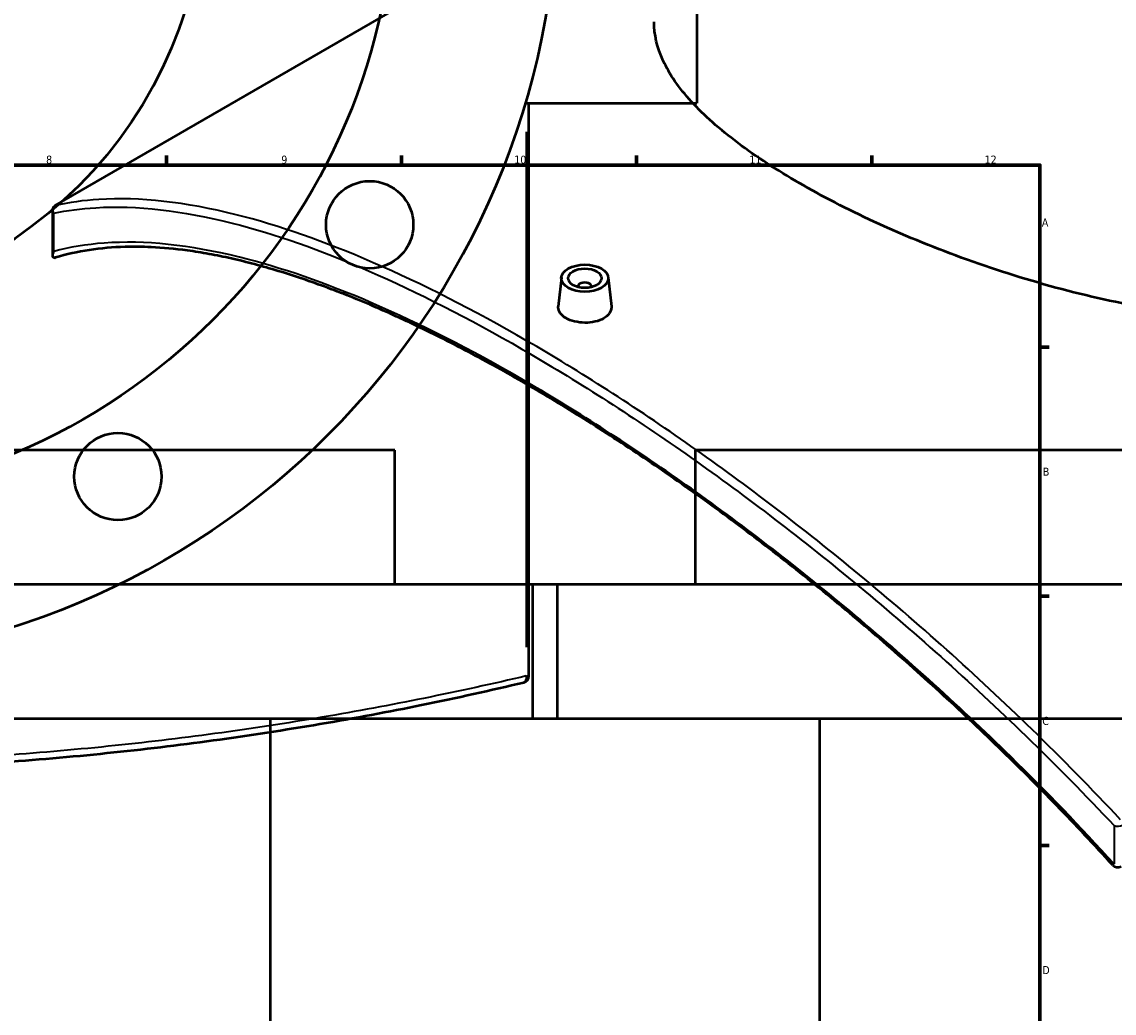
# Model space of a CAD drawing. Header units: millimetres. Extents: x -634 to 1181, y -305 to 948.
# Tile 11 of 13: x 518 to 843, y 321 to 617. Entities that reach past the tile are written whole.
import ezdxf

# ---------------------------------------------------------------- set-up
doc = ezdxf.new("R2010")
doc.units = ezdxf.units.MM
for name, color, linetype, lineweight in [('Border (ANSI)', 7, 'Continuous', 70), ('Dimension (ANSI)', 7, 'Continuous', 25), ('Visible (ANSI)', 7, 'Continuous', 50), ('Visible Narrow (ANSI)', 7, 'Continuous', 35)]:
    doc.layers.add(name, color=color, linetype=linetype, lineweight=lineweight)
doc.styles.add('Note Text (ANSI)', font='tahoma.ttf')
doc.dimstyles.new('Default - mm (ANSI)', dxfattribs={"dimtxt": 2.4, "dimasz": 2.5, "dimexe": 3.175, "dimexo": 1.6002, "dimgap": 0.8, "dimtad": 0, "dimtoh": 1, "dimdec": 0, "dimrnd": 1e-08, "dimzin": 4, "dimdsep": 46, "dimtxsty": 'Note Text (ANSI)', "dimcen": 0.09, "dimdle": 10, "dimclrd": 256, "dimclre": 256, "dimclrt": 5, "dimadec": 1, "dimazin": 1, "dimtfac": 1.27, "dimtofl": 0, "dimtmove": 0, "dimatfit": 3, "dimfxl": 1, "dimtolj": 1, "dimtzin": 4, "dimlwd": -1, "dimlwe": -1, "dimarcsym": 0})

# ---------------------------------------------------------------- blocks, each defined once
blk = doc.blocks.new('Borders Default Border')
at = {"layer": 'Border (ANSI)'}
for p, q in [((560.67, 574), (560.67, 576.8)), ((630.75, 574), (630.75, 576.8)), ((700.83, 574), (700.83, 576.8)), ((770.92, 574), (770.92, 576.8)), ((821, 519.75), (823.8, 519.75)), ((821, 445.5), (823.8, 445.5)), ((821, 371.25), (823.8, 371.25))]:
    blk.add_line(p, q, dxfattribs=at)
at = {"layer": 'Border (ANSI)', "flags": 128}
blk.add_lwpolyline([(20, 20), (20, 574), (821, 574), (821, 20), (20, 20)], dxfattribs=at)
at = {"layer": 'Border (ANSI)', "color": 5, "true_color": 0x0000ff, "char_height": 2.4, "attachment_point": 7, "style": 'Note Text (ANSI)'}
for s, insert in [('8', (524.84, 574.35)), ('9', (594.92, 574.35)), ('10', (664.35, 574.35)), ('11', (734.43, 574.4)), ('12', (804.52, 574.4)), ('A', (821.58, 555.68)), ('B', (821.87, 481.43)), ('C', (821.71, 407.13)), ('D', (821.72, 332.93))]:
    blk.add_mtext(s, dxfattribs=dict(at, insert=insert))
blk = doc.blocks.new('*D8')
at = {"layer": 'Defpoints', "color": 0, "transparency": 16777216}
for p in [(313.41, 852.46), (574.05, 464.96)]:
    blk.add_point(p, dxfattribs=at)
at = {"layer": 'Dimension (ANSI)', "transparency": 16777216}
for p, q in [((330.48, 827.1), (314.81, 850.39)), ((327.31, 827.1), (330.48, 827.1))]:
    blk.add_line(p, q, dxfattribs=at)
blk.add_solid([(315.16, 850.62), (314.46, 850.16), (313.41, 852.46)], dxfattribs=at)
at = {"layer": 'Dimension (ANSI)', "color": 5, "transparency": 16777216, "insert": (318.75, 828.39), "char_height": 2.4, "attachment_point": 1, "style": 'Note Text (ANSI)'}
blk.add_mtext('\\A1;∅467', dxfattribs=at)

msp = doc.modelspace()

# ---------------------------------------------------------------- linework, layer by layer
at = {"layer": 'Visible (ANSI)'}
for p, q in [((718.73, 724.96), (718.73, 592.46)), ((527.53, 561.93), (706.02, 664.98)), ((667.94, 592.46), (718.73, 592.46)), ((668.73, 421.79), (668.73, 592.46)), ((526.81, 547.08), (526.81, 560.66)), ((678.39, 540.53), (677.46, 531.87)), ((692.37, 540.53), (693.29, 531.88)), ((683.38, 537.83), (683.38, 537.64)), ((687.38, 537.83), (687.38, 537.64)), ((628.73, 489.02), (258.73, 489.02)), ((628.73, 449.02), (628.73, 489.02)), ((1088.38, 489.02), (718.38, 489.02)), ((718.38, 449.02), (718.38, 489.02)), ((677.23, 449.02), (210.23, 449.02)), ((1136.88, 449.02), (669.88, 449.02)), ((669.88, 409.02), (669.88, 449.02)), ((677.23, 409.02), (677.23, 449.02)), ((677.23, 409.02), (210.23, 409.02)), ((591.73, 198.13), (591.73, 409.02)), ((1136.88, 409.02), (669.88, 409.02)), ((755.38, 229.02), (755.38, 409.02))]:
    msp.add_line(p, q, dxfattribs=at)
for centre, radius in [((443.73, 658.71), 233.5), ((443.73, 658.71), 185), ((443.73, 658.71), 128.5), ((621.27, 556.21), 13), ((546.23, 481.18), 13)]:
    msp.add_circle(centre, radius, dxfattribs=at)
for centre, start, end in [((666.73, 421.79), 283.3409, 0), ((844.18, 366.75), 222.2061, 300)]:
    msp.add_arc(centre, 2, start, end, dxfattribs=at)
for major_axis in [(-7, 0), (5, 0)]:
    msp.add_ellipse((685.38, 540.28), major_axis=major_axis, ratio=0.57735, dxfattribs=at)
msp.add_ellipse((685.38, 537.83), major_axis=(-2, 0), ratio=0.57735, start_param=2.963882, end_param=6.460896, dxfattribs=at)
for points, knots in [([(958.68, 543.35), (952.02, 539.51), (944.52, 536.25), (928.25, 531.29), (919.48, 529.57), (901.26, 527.7), (891.78, 527.53), (872.77, 528.51), (863.24, 529.64), (844.82, 532.78), (835.29, 534.89), (816.27, 540.03), (806.79, 543.06), (788.56, 549.71), (779.79, 553.34), (763.52, 560.85), (756.02, 564.74), (742.72, 572.41), (736.51, 576.44), (725.62, 584.61), (720.92, 588.76), (713.42, 596.97), (710.59, 601.05), (706.9, 609.02), (706.02, 612.91), (706.02, 616.66)], [0, 0, 0, 0, 2.823527, 2.823527, 5.647053, 5.647053, 8.47058, 8.47058, 11.294107, 11.294107, 14.114777, 14.114777, 16.935448, 16.935448, 19.756118, 19.756118, 22.576788, 22.576788, 25.397459, 25.397459, 28.218129, 28.218129, 31.038799, 31.038799, 33.85947, 33.85947, 33.85947, 33.85947]), ([(527.11, 559.62), (527.11, 559.62), (527.11, 559.62), (527, 559.81), (526.92, 560), (526.82, 560.38), (526.8, 560.58), (526.83, 560.99), (526.89, 561.2), (527.09, 561.57), (527.23, 561.72), (527.4, 561.84)], [-0.2864662, -0.2864662, -0.2864662, -0.2864662, -0.2857599, -0.2857599, -0.2181872, -0.2181872, -0.151775, -0.151775, -0.0722606, -0.0722606, 0, 0, 0, 0]), ([(527.4, 546.38), (527.29, 546.38), (527.2, 546.4), (527.02, 546.48), (526.94, 546.56), (526.81, 546.84), (526.79, 547.06), (526.87, 547.6), (526.97, 547.91), (527.11, 548.22), (527.11, 548.22), (527.11, 548.23)], [-0.5694954, -0.5694954, -0.5694954, -0.5694954, -0.4884724, -0.4884724, -0.3582828, -0.3582828, -0.1817141, -0.1817141, 0, 0, 0.0014395, 0.0014395, 0.0014395, 0.0014395]), ([(842.7, 365.41), (839.97, 368.42), (837.21, 371.41), (831.65, 377.35), (828.84, 380.29), (823.18, 386.13), (820.34, 389.03), (814.6, 394.77), (811.71, 397.61), (805.9, 403.25), (802.98, 406.04), (797.1, 411.56), (794.15, 414.3), (788.22, 419.71), (785.24, 422.39), (779.26, 427.69), (776.27, 430.3), (770.25, 435.48), (767.24, 438.03), (761.2, 443.07), (758.17, 445.56), (752.12, 450.47), (749.08, 452.89), (743.02, 457.66), (739.98, 460.01), (733.92, 464.64), (730.88, 466.92), (724.83, 471.39), (721.8, 473.59), (715.77, 477.91), (712.75, 480.04), (706.75, 484.2), (703.75, 486.24), (697.78, 490.24), (694.81, 492.19), (688.88, 496.02), (685.93, 497.89), (680.06, 501.54), (677.14, 503.32), (671.34, 506.79), (668.45, 508.48), (662.72, 511.77), (659.87, 513.36), (654.22, 516.46), (651.41, 517.96), (645.84, 520.86), (643.08, 522.27), (637.61, 524.97), (634.9, 526.27), (629.52, 528.78), (626.86, 529.98), (621.6, 532.28), (618.99, 533.38), (613.84, 535.47), (611.29, 536.47), (606.25, 538.35), (603.77, 539.24), (598.85, 540.91), (596.43, 541.69), (591.64, 543.14), (589.28, 543.82), (584.63, 545.05), (582.34, 545.62), (577.82, 546.64), (575.59, 547.09), (571.21, 547.89), (569.05, 548.23), (563.22, 549.03), (559.61, 549.36), (553.5, 549.65), (550.94, 549.68), (544.7, 549.51), (541.1, 549.2), (534.18, 548.13), (530.86, 547.39), (527.67, 546.42)], [6.897982, 6.897982, 6.897982, 6.897982, 8.121529, 8.121529, 9.345076, 9.345076, 10.568623, 10.568623, 11.79217, 11.79217, 13.015717, 13.015717, 14.239264, 14.239264, 15.462811, 15.462811, 16.686358, 16.686358, 17.909905, 17.909905, 19.133452, 19.133452, 20.356999, 20.356999, 21.580546, 21.580546, 22.804093, 22.804093, 24.02764, 24.02764, 25.251187, 25.251187, 26.474734, 26.474734, 27.698281, 27.698281, 28.921828, 28.921828, 30.145375, 30.145375, 31.368922, 31.368922, 32.592469, 32.592469, 33.816016, 33.816016, 35.039563, 35.039563, 36.26311, 36.26311, 37.486657, 37.486657, 38.710204, 38.710204, 39.933751, 39.933751, 41.157298, 41.157298, 42.380845, 42.380845, 43.604392, 43.604392, 44.827939, 44.827939, 46.051486, 46.051486, 47.275033, 47.275033, 49.41624, 49.41624, 51.022146, 51.022146, 53.431004, 53.431004, 55.839862, 55.839862, 55.839862, 55.839862]), ([(527.4, 546.38), (527.4, 546.38), (527.4, 546.38), (527.49, 546.38), (527.58, 546.4), (527.67, 546.42)], [0.34443019, 0.34443019, 0.34443019, 0.34443019, 0.34625596, 0.34625596, 0.38894765, 0.38894765, 0.38894765, 0.38894765]), ([(690.99, 528.32), (690.29, 527.91), (689.39, 527.56), (687.44, 527.11), (686.37, 527), (684.38, 527.02), (683.32, 527.15), (681.37, 527.63), (680.48, 527.98), (679.07, 528.8), (678.46, 529.31), (677.65, 530.42), (677.45, 531.03), (677.45, 531.68), (677.45, 531.78), (677.46, 531.87)], [0, 0, 0, 0, 0.298869, 0.298869, 0.597738, 0.597738, 0.896397, 0.896397, 1.195056, 1.195056, 1.493714, 1.493714, 1.792373, 1.792373, 1.840976, 1.840976, 1.840976, 1.840976]), ([(693.29, 531.88), (693.3, 531.78), (693.31, 531.69), (693.31, 531.01), (693.11, 530.39), (692.3, 529.24), (691.69, 528.72), (690.99, 528.32)], [4.1338872, 4.1338872, 4.1338872, 4.1338872, 4.1826308, 4.1826308, 4.4814267, 4.4814267, 4.7802225, 4.7802225, 4.7802225, 4.7802225]), ([(220.27, 419.85), (227.67, 418.09), (235.3, 416.38), (264.92, 410.1), (288.31, 405.95), (333.53, 399.78), (355.07, 397.53), (398.98, 394.5), (421.36, 393.71), (443.73, 393.71), (466.11, 393.71), (488.48, 394.5), (532.4, 397.53), (553.94, 399.78), (596.32, 405.56), (617.11, 409.15), (647.22, 415.27), (657.4, 417.52), (667.19, 419.85)], [3.235129, 3.235129, 3.235129, 3.235129, 6.070096, 6.070096, 13.971899, 13.971899, 20.670575, 20.670575, 27.369257, 27.369257, 27.369257, 34.067938, 34.067938, 40.766615, 40.766615, 47.752567, 47.752567, 51.50341, 51.50341, 51.50341, 51.50341])]:
    msp.add_open_spline(points, degree=3, knots=knots, dxfattribs=at)
msp.add_open_spline([(527.53, 561.93), (527.48, 561.9), (527.44, 561.87), (527.4, 561.84)], degree=3, dxfattribs=at)
at = {"layer": 'Visible Narrow (ANSI)'}
for p, q in [((667.94, 583.93), (667.94, 430.33)), ((527.11, 548.23), (527.11, 559.62)), ((668.02, 421.79), (668.73, 421.79)), ((843.13, 377.17), (843.13, 365.77))]:
    msp.add_line(p, q, dxfattribs=at)
for centre, major_axis, ratio, start_param, end_param in [((666.73, 421.79), (0.46, -1.95), 0.595476, 0.071526, 1.358985), ((844.18, 378.15), (2, 0), 0.57735, 4.159833, 5.497787), ((844.18, 366.75), (-1.48, -1.34), 0.016424, 0, 0.768537)]:
    msp.add_ellipse(centre, major_axis=major_axis, ratio=ratio, start_param=start_param, end_param=end_param, dxfattribs=at)
for points, knots in [([(845.04, 378.95), (836.45, 388.13), (827.64, 397.1), (801.95, 422.09), (784.67, 437.52), (750.52, 465.72), (733.65, 478.57), (700.36, 501.94), (683.93, 512.46), (668.05, 521.63), (652.18, 530.79), (636.86, 538.6), (607.84, 551.21), (594.15, 556), (566.42, 562.97), (552.76, 564.51), (536.01, 563.46), (531.67, 562.85), (527.53, 561.93)], [-51.50341, -51.50341, -51.50341, -51.50341, -47.752567, -47.752567, -40.766615, -40.766615, -34.067938, -34.067938, -27.369257, -27.369257, -27.369257, -20.670575, -20.670575, -13.971899, -13.971899, -6.070096, -6.070096, -3.13475, -3.13475, -3.13475, -3.13475]), ([(527.11, 559.62), (531.1, 560.48), (535.28, 561.03), (551.79, 562.03), (565.39, 560.46), (593, 553.48), (606.64, 548.68), (635.55, 536.1), (650.82, 528.31), (666.64, 519.18), (682.46, 510.04), (698.84, 499.56), (732.04, 476.29), (748.85, 463.5), (782.91, 435.44), (800.15, 420.08), (825.77, 395.22), (834.56, 386.29), (843.13, 377.17)], [3.235129, 3.235129, 3.235129, 3.235129, 6.070096, 6.070096, 13.971899, 13.971899, 20.670575, 20.670575, 27.369257, 27.369257, 27.369257, 34.067938, 34.067938, 40.766615, 40.766615, 47.752567, 47.752567, 51.50341, 51.50341, 51.50341, 51.50341]), ([(843.13, 365.77), (833.2, 376.71), (822.92, 387.36), (796.28, 413.46), (779.61, 428.46), (746.58, 455.87), (730.25, 468.36), (697.98, 491.08), (682.05, 501.3), (666.64, 510.19), (651.23, 519.09), (636.35, 526.66), (608.15, 538.86), (594.83, 543.48), (567.64, 550.21), (554.17, 551.63), (536.85, 550.35), (531.84, 549.52), (527.11, 548.23)], [6.897982, 6.897982, 6.897982, 6.897982, 11.325913, 11.325913, 18.114869, 18.114869, 24.637524, 24.637524, 31.160183, 31.160183, 31.160183, 37.682843, 37.682843, 44.205498, 44.205498, 51.999391, 51.999391, 55.422351, 55.422351, 55.422351, 55.422351]), ([(667.94, 421.79), (658.12, 419.48), (647.91, 417.23), (617.69, 411.12), (596.83, 407.54), (554.31, 401.76), (532.7, 399.52), (488.63, 396.5), (466.18, 395.71), (443.73, 395.71), (421.28, 395.71), (398.83, 396.5), (354.77, 399.52), (333.16, 401.76), (287.78, 407.92), (264.32, 412.07), (234.32, 418.39), (226.41, 420.16), (218.73, 421.98)], [-51.50341, -51.50341, -51.50341, -51.50341, -47.752567, -47.752567, -40.766615, -40.766615, -34.067938, -34.067938, -27.369257, -27.369257, -27.369257, -20.670575, -20.670575, -13.971899, -13.971899, -6.070096, -6.070096, -3.13475, -3.13475, -3.13475, -3.13475])]:
    msp.add_open_spline(points, degree=3, knots=knots, dxfattribs=at)

# ---------------------------------------------------------------- block references
msp.add_blockref('Borders Default Border', (0, 0))

# ---------------------------------------------------------------- dimensions: what is measured, and where the dimension line sits
at = {"layer": 'Dimension (ANSI)'}
dim = msp.add_diameter_dim_2p(p1=(574.05, 464.96), p2=(313.41, 852.46), dimstyle='Default - mm (ANSI)', override={"dimgap": 0.8, "dimtih": 1, "dimdec": 0, "dimlfac": 1, "dimtol": 0, "dimlim": 0, "dimtp": 0, "dimtm": 0, "dimtdec": 2}, dxfattribs=at)
dim.commit()
dim.dimension.update_dxf_attribs({"geometry": '*D8', "text_midpoint": (322.63, 827.1), "dimtype": 163})

doc.saveas('drawing.dxf')
